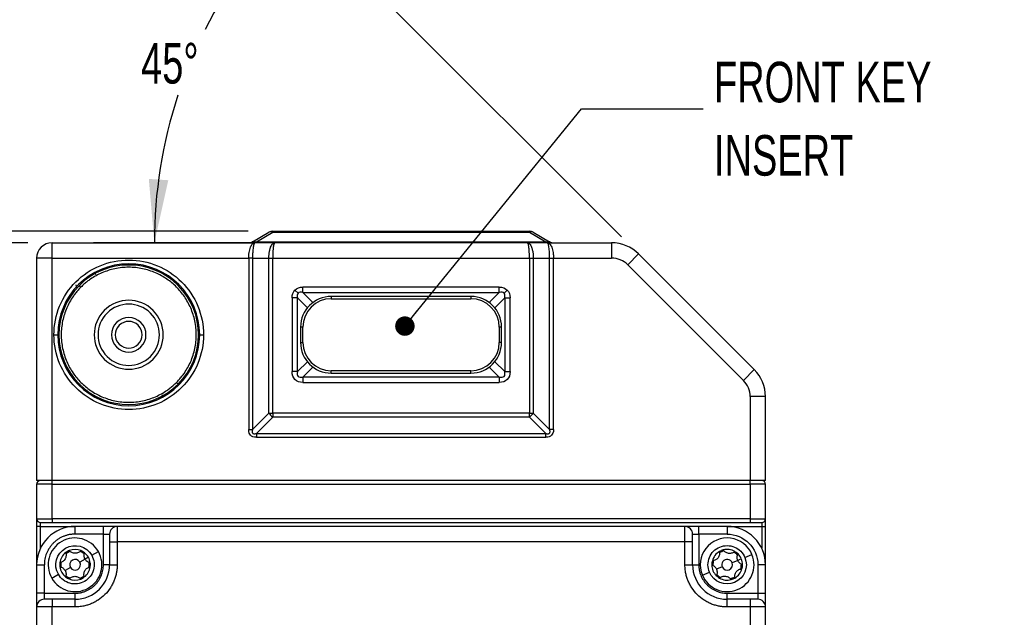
# Model space of a CAD drawing. Header units: millimetres. Extents: x 16 to 683, y 16 to 524.
# Tile 8 of 38: x 109 to 237, y 267 to 345. Entities that reach past the tile are written whole.
import ezdxf

# ---------------------------------------------------------------- set-up
doc = ezdxf.new("R2010")
doc.units = ezdxf.units.MM
doc.header["$LTSCALE"] = 2.5
doc.layers.add('DIMENSIONS', color=140, linetype='Continuous', lineweight=25)
doc.styles.add('SLDTEXTSTYLE0', font='TXT', dxfattribs={"width": 0.7})
doc.dimstyles.new('SLDDIMSTYLE0', dxfattribs={"dimtxt": 5.39502, "dimasz": 8.255, "dimexe": 0, "dimexo": 0.0625, "dimgap": 1.348755, "dimtad": 0, "dimtih": 1, "dimtoh": 1, "dimrnd": 1e-09, "dimzin": 12, "dimdsep": 46, "dimtxsty": 'SLDTEXTSTYLE0', "dimsah": 1, "dimcen": 0.09, "dimadec": 0, "dimazin": 3, "dimtfac": 1, "dimtmove": 0, "dimatfit": 0, "dimfxl": 0, "dimfrac": 2, "dimtolj": 1, "dimtzin": 12, "dimarcsym": 0})
doc.dimstyles.new('SLDDIMSTYLE1', dxfattribs={"dimtxt": 5.39502, "dimasz": 8.255, "dimexe": 0, "dimexo": 0.0625, "dimgap": 1.348755, "dimtad": 0, "dimtih": 1, "dimtoh": 1, "dimdec": 4, "dimlfac": 2.5, "dimzin": 12, "dimdsep": 46, "dimtxsty": 'SLDTEXTSTYLE0', "dimsah": 1, "dimcen": 0.09, "dimadec": 0, "dimazin": 3, "dimtfac": 1, "dimtdec": 0, "dimtofl": 0, "dimtmove": 0, "dimatfit": 3, "dimfxl": 0, "dimfrac": 2, "dimtolj": 1, "dimtzin": 12, "dimarcsym": 0})
doc.dimstyles.new('SLDDIMSTYLE2', dxfattribs={"dimtxt": 5.39502, "dimasz": 8.255, "dimexe": 0, "dimexo": 0.0625, "dimgap": 1.348755, "dimtad": 0, "dimtih": 1, "dimtoh": 1, "dimrnd": 1e-09, "dimzin": 4, "dimdsep": 46, "dimtxsty": 'SLDTEXTSTYLE0', "dimsah": 1, "dimcen": 0.09, "dimadec": 0, "dimazin": 1, "dimtfac": 1, "dimtofl": 0, "dimtmove": 0, "dimatfit": 3, "dimfxl": 0, "dimfrac": 2, "dimtolj": 1, "dimtzin": 12, "dimarcsym": 0})
doc.dimstyles.new('SLDDIMSTYLE3', dxfattribs={"dimtxt": 5.39502, "dimasz": 8.255, "dimexe": 0, "dimexo": 0.0625, "dimgap": 1.348755, "dimtad": 0, "dimtih": 1, "dimtoh": 1, "dimrnd": 1e-09, "dimzin": 12, "dimdsep": 46, "dimtxsty": 'SLDTEXTSTYLE0', "dimsah": 1, "dimcen": 0.09, "dimadec": 0, "dimazin": 3, "dimtfac": 1, "dimtofl": 0, "dimtmove": 0, "dimatfit": 3, "dimfxl": 0, "dimfrac": 2, "dimtolj": 1, "dimtzin": 12, "dimarcsym": 0})
doc.dimstyles.new('SLDDIMSTYLE6', dxfattribs={"dimtxt": 0.18, "dimasz": 2.54, "dimexe": 0, "dimexo": 0.0625, "dimgap": 0, "dimtad": 0, "dimtih": 1, "dimtoh": 1, "dimdec": 0, "dimrnd": 1e-09, "dimzin": 0, "dimdsep": 46, "dimtxsty": 'Standard', "dimblk1": 'DOT', "dimblk2": 'DOT', "dimsah": 1, "dimcen": 0.09, "dimadec": 0, "dimazin": 0, "dimtfac": 2.54, "dimtdec": 0, "dimtofl": 0, "dimtmove": 0, "dimatfit": 3, "dimldrblk": 'DOT', "dimfxl": 0, "dimfrac": 2, "dimtolj": 1, "dimtzin": 0, "dimarcsym": 0})

# ---------------------------------------------------------------- blocks, each defined once
blk = doc.blocks.new('_D')
at = {"layer": 'DIMENSIONS'}
for p, q in [((70.27, 333.24), (68.46, 333.24)), ((68.46, 333.24), (68.46, 324.67)), ((86.3, 333.24), (88.11, 333.24)), ((88.11, 333.24), (88.11, 324.67)), ((96.03, 333.24), (103.29, 333.24)), ((103.29, 333.24), (103.29, 317.46)), ((68.46, 324.67), (70.27, 324.67)), ((88.11, 324.67), (86.3, 324.67)), ((138.52, 317.46), (95.35, 317.46)), ((109.76, 315.96), (95.35, 315.96)), ((103.29, 315.96), (103.29, 300.09))]:
    blk.add_line(p, q, dxfattribs=at)
for points in [[(103.29, 317.46), (104.56, 325.72), (102.02, 325.72)], [(103.29, 315.96), (102.02, 307.71), (104.56, 307.71)]]:
    blk.add_solid(points, dxfattribs=at)
at = {"layer": 'DIMENSIONS', "char_height": 5.292, "attachment_point": 1, "style": 'SLDTEXTSTYLE0'}
for s, insert in [('1.5', (72.51, 341.27)), ('0.06', (70.27, 331.49))]:
    blk.add_mtext(s, dxfattribs=dict(at, insert=insert))
blk = doc.blocks.new('_D_1')
at = {"layer": 'DIMENSIONS'}
for p, q in [((187.15, 316.75), (138.72, 365.18)), ((176.76, 315.96), (118.33, 315.96))]:
    blk.add_line(p, q, dxfattribs=at)
for start, end in [(135, 153.1909), (161.8226, 180)]:
    blk.add_arc((187.93, 315.96), 61.66, start, end, dxfattribs=at)
for points in [[(144.33, 359.56), (137.94, 354.19), (139.85, 352.52)], [(126.27, 315.96), (128.09, 324.12), (125.55, 324.29)]]:
    blk.add_solid(points, dxfattribs=at)
at = {"layer": 'DIMENSIONS', "insert": (124.54, 342.02), "char_height": 5.292, "attachment_point": 1, "style": 'SLDTEXTSTYLE0'}
blk.add_mtext('45°', dxfattribs=at)
blk = doc.blocks.new('_D_2')
at = {"layer": 'DIMENSIONS'}
for p, q in [((109.76, 315.96), (70.71, 315.96)), ((78.65, 315.96), (78.65, 231.62)), ((70.63, 221.84), (68.82, 221.84)), ((68.82, 221.84), (68.82, 213.26)), ((86.66, 221.84), (88.48, 221.84)), ((88.48, 221.84), (88.48, 213.26)), ((68.82, 213.26), (70.63, 213.26)), ((88.48, 213.26), (86.66, 213.26)), ((78.65, 90.96), (78.65, 212.06)), ((118.26, 90.96), (70.71, 90.96))]:
    blk.add_line(p, q, dxfattribs=at)
for points in [[(78.65, 315.96), (77.38, 307.71), (79.92, 307.71)], [(78.65, 90.96), (79.92, 99.22), (77.38, 99.22)]]:
    blk.add_solid(points, dxfattribs=at)
at = {"layer": 'DIMENSIONS', "char_height": 5.292, "attachment_point": 1, "style": 'SLDTEXTSTYLE0'}
for s, insert in [('225.0', (68.39, 229.87)), ('8.86', (70.63, 220.08))]:
    blk.add_mtext(s, dxfattribs=dict(at, insert=insert))
blk = doc.blocks.new('_D_3')
at = {"layer": 'DIMENSIONS'}
for p, q in [((138.52, 317.46), (45.85, 317.46)), ((53.79, 317.46), (53.79, 231.62)), ((45.78, 221.84), (43.96, 221.84)), ((43.96, 221.84), (43.96, 213.26)), ((61.81, 221.84), (63.62, 221.84)), ((63.62, 221.84), (63.62, 213.26)), ((43.96, 213.26), (45.78, 213.26)), ((63.62, 213.26), (61.81, 213.26)), ((53.79, 85.96), (53.79, 212.06)), ((144.21, 85.96), (45.85, 85.96))]:
    blk.add_line(p, q, dxfattribs=at)
for points in [[(53.79, 317.46), (52.52, 309.21), (55.06, 309.21)], [(53.79, 85.96), (55.06, 94.22), (52.52, 94.22)]]:
    blk.add_solid(points, dxfattribs=at)
at = {"layer": 'DIMENSIONS', "char_height": 5.292, "attachment_point": 1, "style": 'SLDTEXTSTYLE0'}
for s, insert in [('231.5', (43.53, 229.87)), ('9.11', (45.78, 220.08))]:
    blk.add_mtext(s, dxfattribs=dict(at, insert=insert))
blk = doc.blocks.new('_Dot')
at = {"color": 0, "linetype": 'ByBlock', "lineweight": -2}
blk.add_line((-0.5, 0), (-1, 0), dxfattribs=at)
at = {"color": 0, "linetype": 'ByBlock', "const_width": 0.5}
blk.add_lwpolyline([(-0.25, 0, 1), (0.25, 0, 1)], format="xyb", close=True, dxfattribs=at)

msp = doc.modelspace()

# ---------------------------------------------------------------- linework, layer by layer
for p, q in [((139.065666, 316.098405), (141.199641, 317.330456)), ((139.565666, 316.098405), (141.699641, 317.330456)), ((141.699641, 317.464431), (141.699641, 317.330456)), ((141.699641, 317.464431), (175.163742, 317.464431)), ((141.699641, 317.330456), (175.163742, 317.330456)), ((175.163742, 317.330456), (175.163742, 317.464431)), ((175.163742, 317.330456), (177.297717, 316.098405)), ((175.663742, 317.330456), (177.797717, 316.098405)), ((112.931691, 313.964431), (112.931691, 315.964431)), ((112.931691, 315.964431), (136.931691, 315.964431)), ((136.931691, 315.964431), (139.369514, 315.964431)), ((141.96759, 315.964431), (139.369514, 315.964431)), ((139.565666, 315.964431), (139.565666, 316.098405)), ((139.565666, 316.098405), (177.297717, 316.098405)), ((174.895793, 315.964431), (141.96759, 315.964431)), ((177.493869, 315.964431), (174.895793, 315.964431)), ((177.297717, 315.964431), (177.297717, 316.098405)), ((177.493869, 315.964431), (179.931691, 315.964431)), ((179.931691, 315.964431), (185.860624, 315.964431)), ((185.860624, 315.964431), (185.860624, 313.964431)), ((189.396158, 314.499965), (187.981944, 313.085751)), ((204.467225, 299.428897), (189.396158, 314.499965)), ((110.931691, 313.964431), (110.931691, 284.964431)), ((112.931691, 313.964431), (110.931691, 313.964431)), ((112.931691, 284.964431), (112.931691, 313.964431)), ((112.931691, 313.964431), (138.565666, 313.964431)), ((139.065666, 313.964431), (138.565666, 313.964431)), ((138.565666, 313.964431), (138.565666, 291.598405)), ((139.065666, 313.964431), (141.199641, 313.964431)), ((139.065666, 313.964431), (139.065666, 291.598405)), ((141.199641, 293.73238), (141.199641, 313.964431)), ((141.199641, 313.964431), (141.699641, 313.964431)), ((141.699641, 313.964431), (175.163742, 313.964431)), ((141.699641, 293.73238), (141.699641, 313.964431)), ((175.163742, 313.964431), (175.163742, 293.73238)), ((175.163742, 313.964431), (175.663742, 313.964431)), ((175.663742, 313.964431), (175.663742, 293.73238)), ((175.663742, 313.964431), (177.797717, 313.964431)), ((177.797717, 291.598405), (177.797717, 313.964431)), ((177.797717, 313.964431), (178.297717, 313.964431)), ((178.297717, 291.598405), (178.297717, 313.964431)), ((178.297717, 313.964431), (185.860624, 313.964431)), ((187.981944, 313.085751), (203.053012, 298.014683)), ((116.020918, 310.464431), (116.123031, 310.074022)), ((116.709152, 310.18697), (116.49702, 310.399102)), ((145.004664, 309.391459), (144.596415, 309.799707)), ((171.231691, 310.178644), (145.631691, 310.178644)), ((145.631691, 309.471537), (145.631691, 310.178644)), ((145.631691, 309.471537), (171.231691, 309.471537)), ((145.631691, 309.471537), (146.935755, 308.167474)), ((169.927628, 308.167474), (171.231691, 309.471537)), ((171.231691, 309.471537), (171.231691, 310.178644)), ((172.266968, 309.799707), (171.858719, 309.391459)), ((144.217478, 308.764431), (144.217478, 299.164431)), ((144.924585, 308.764431), (144.217478, 308.764431)), ((144.924585, 299.164431), (144.924585, 308.764431)), ((146.216047, 307.472968), (144.924585, 308.764431)), ((167.531691, 308.964431), (149.331691, 308.964431)), ((149.331691, 308.964431), (149.331691, 308.664431)), ((149.331691, 308.664431), (167.531691, 308.664431)), ((167.531691, 308.964431), (167.531691, 308.664431)), ((171.938798, 308.764431), (170.647336, 307.472968)), ((171.938798, 308.764431), (171.938798, 299.164431)), ((171.938798, 308.764431), (172.645905, 308.764431)), ((172.645905, 299.164431), (172.645905, 308.764431)), ((145.331691, 304.964431), (145.331691, 302.964431)), ((145.631691, 304.964431), (145.331691, 304.964431)), ((145.631691, 302.964431), (145.631691, 304.964431)), ((171.231691, 304.964431), (171.231691, 302.964431)), ((171.531691, 304.964431), (171.231691, 304.964431)), ((171.531691, 302.964431), (171.531691, 304.964431)), ((113.181691, 303.964431), (113.681691, 303.964431)), ((132.181691, 303.964431), (132.031691, 303.964431)), ((132.181691, 303.964431), (132.681691, 303.964431)), ((145.331691, 302.964431), (145.631691, 302.964431)), ((171.531691, 302.964431), (171.231691, 302.964431)), ((144.924585, 299.164431), (146.216047, 300.455893)), ((170.647336, 300.455893), (171.938798, 299.164431)), ((144.924585, 299.164431), (144.217478, 299.164431)), ((146.935755, 299.761387), (145.631691, 298.457324)), ((167.531691, 299.264431), (149.331691, 299.264431)), ((149.331691, 298.964431), (149.331691, 299.264431)), ((167.531691, 298.964431), (167.531691, 299.264431)), ((171.231691, 298.457324), (169.927628, 299.761387)), ((171.938798, 299.164431), (172.645905, 299.164431)), ((204.467225, 299.428897), (203.053012, 298.014683)), ((129.366363, 297.529759), (129.154231, 297.741891)), ((145.631691, 298.457324), (145.631691, 297.750217)), ((171.231691, 298.457324), (145.631691, 298.457324)), ((145.631691, 297.750217), (171.231691, 297.750217)), ((149.331691, 298.964431), (167.531691, 298.964431)), ((171.231691, 298.457324), (171.231691, 297.750217)), ((203.931691, 295.893363), (203.931691, 284.964431)), ((205.931691, 295.893363), (203.931691, 295.893363)), ((205.931691, 284.964431), (205.931691, 295.893363)), ((139.065666, 291.598405), (141.199641, 293.73238)), ((141.699641, 293.23238), (139.565666, 291.098405)), ((141.199641, 293.73238), (141.699641, 293.73238)), ((175.163742, 293.73238), (141.699641, 293.73238)), ((141.699641, 293.73238), (141.699641, 293.23238)), ((175.163742, 293.23238), (141.699641, 293.23238)), ((175.163742, 293.73238), (175.663742, 293.73238)), ((175.163742, 293.23238), (175.163742, 293.73238)), ((177.297717, 291.098405), (175.163742, 293.23238)), ((175.663742, 293.73238), (177.797717, 291.598405)), ((138.565666, 291.598405), (139.065666, 291.598405)), ((178.297717, 291.598405), (177.797717, 291.598405)), ((139.565666, 291.098405), (177.297717, 291.098405)), ((139.565666, 291.098405), (139.565666, 290.598405)), ((139.565666, 290.598405), (177.297717, 290.598405)), ((177.297717, 290.598405), (177.297717, 291.098405)), ((112.931691, 284.964431), (110.931691, 284.964431)), ((203.931691, 284.964431), (112.931691, 284.964431)), ((112.931691, 284.464431), (112.931691, 284.964431)), ((205.931691, 284.964431), (203.931691, 284.964431)), ((203.931691, 284.464431), (203.931691, 284.964431)), ((112.931691, 284.464431), (110.931691, 284.464431)), ((110.931691, 284.464431), (110.931691, 279.964431)), ((112.931691, 279.964431), (112.931691, 284.464431)), ((112.931691, 284.464431), (203.931691, 284.464431)), ((205.931691, 284.464431), (203.931691, 284.464431)), ((203.931691, 284.464431), (203.931691, 279.964431)), ((205.931691, 279.964431), (205.931691, 284.464431)), ((110.931691, 279.964431), (112.931691, 279.964431)), ((112.931691, 279.964431), (112.931691, 279.464431)), ((203.931691, 279.964431), (112.931691, 279.964431)), ((203.931691, 279.964431), (203.931691, 279.464431)), ((203.931691, 279.964431), (205.931691, 279.964431)), ((111.431691, 278.964431), (110.931691, 278.964431)), ((110.931691, 278.964431), (110.931691, 273.964431)), ((111.431691, 278.964431), (111.431691, 279.464431)), ((111.431691, 278.964431), (115.931691, 278.964431)), ((111.431691, 276.14388), (111.431691, 278.964431)), ((112.931691, 279.464431), (203.931691, 279.464431)), ((115.931691, 277.964431), (115.931691, 278.964431)), ((119.631691, 278.964431), (115.931691, 278.964431)), ((119.631691, 277.964431), (119.631691, 278.964431)), ((121.431691, 278.964431), (121.431691, 276.964431)), ((195.431691, 278.964431), (121.431691, 278.964431)), ((195.431691, 276.964431), (195.431691, 278.964431)), ((197.231691, 277.964431), (197.231691, 278.964431)), ((200.931691, 278.964431), (197.231691, 278.964431)), ((200.931691, 278.964431), (200.931691, 277.964431)), ((200.931691, 278.964431), (205.431691, 278.964431)), ((205.431691, 279.464431), (205.431691, 278.964431)), ((205.431691, 278.964431), (205.931691, 278.964431)), ((205.431691, 278.964431), (205.431691, 276.14388)), ((205.931691, 273.964431), (205.931691, 278.964431)), ((119.631691, 277.964431), (115.931691, 277.964431)), ((119.631691, 277.964431), (120.431691, 277.964431)), ((119.631691, 273.964431), (119.631691, 277.964431)), ((196.431691, 277.964431), (197.231691, 277.964431)), ((197.231691, 277.964431), (197.231691, 273.964431)), ((200.931691, 277.964431), (197.231691, 277.964431)), ((120.431691, 276.964431), (120.431691, 273.964431)), ((120.431691, 276.964431), (121.431691, 276.964431)), ((121.431691, 276.964431), (121.431691, 273.964431)), ((195.431691, 276.964431), (121.431691, 276.964431)), ((195.431691, 273.964431), (195.431691, 276.964431)), ((196.431691, 276.964431), (195.431691, 276.964431)), ((196.431691, 273.964431), (196.431691, 276.964431)), ((117.235362, 274.70635), (116.540071, 274.31066)), ((117.669918, 274.953656), (117.235362, 274.70635)), ((118.104475, 275.200963), (118.973589, 275.695575)), ((202.779148, 274.730529), (202.317284, 274.539004)), ((203.241012, 274.922053), (204.16474, 275.305102)), ((110.931691, 273.964431), (111.931691, 273.964431)), ((110.931691, 273.964431), (110.931691, 270.264431)), ((111.931691, 270.264431), (111.931691, 273.964431)), ((115.323312, 273.618202), (114.628021, 273.222512)), ((120.431691, 273.964431), (119.631691, 273.964431)), ((120.431691, 273.964431), (121.431691, 273.964431)), ((195.431691, 273.964431), (196.431691, 273.964431)), ((196.431691, 273.964431), (197.231691, 273.964431)), ((200.285082, 273.696296), (199.546099, 273.389857)), ((202.317284, 274.539004), (201.578301, 274.232565)), ((204.931691, 273.964431), (204.931691, 270.264431)), ((205.931691, 273.964431), (204.931691, 273.964431)), ((205.931691, 270.264431), (205.931691, 273.964431)), ((112.889794, 272.233286), (113.758908, 272.727899)), ((197.698643, 272.623759), (198.622371, 273.006808)), ((111.931691, 270.264431), (110.931691, 270.264431)), ((111.931691, 269.464431), (111.931691, 270.264431)), ((111.931691, 270.264431), (115.931691, 270.264431)), ((115.931691, 269.464431), (115.931691, 270.264431)), ((200.931691, 269.464431), (200.931691, 270.264431)), ((200.931691, 270.264431), (204.931691, 270.264431)), ((204.931691, 270.264431), (204.931691, 269.464431)), ((204.931691, 270.264431), (205.931691, 270.264431)), ((112.931691, 268.464431), (110.931691, 268.464431)), ((110.931691, 268.464431), (110.931691, 204.540925)), ((112.931691, 269.464431), (112.931691, 268.464431)), ((115.931691, 269.464431), (112.931691, 269.464431)), ((112.931691, 204.540925), (112.931691, 268.464431)), ((115.931691, 268.464431), (112.931691, 268.464431)), ((115.931691, 268.464431), (115.931691, 269.464431)), ((203.931691, 269.464431), (200.931691, 269.464431)), ((200.931691, 268.464431), (200.931691, 269.464431)), ((203.931691, 268.464431), (200.931691, 268.464431)), ((203.931691, 269.464431), (203.931691, 268.464431)), ((203.931691, 268.464431), (203.931691, 204.540925)), ((205.931691, 268.464431), (203.931691, 268.464431)), ((205.931691, 204.540925), (205.931691, 268.464431))]:
    msp.add_line(p, q)
for centre, radius, start, end in [((141.699641, 316.464431), 1, 90, 120), ((141.449641, 316.837711), 0.552537, 63.09848852, 116.90151148), ((175.163742, 316.464431), 1, 60, 90), ((175.413742, 316.837711), 0.552537, 63.09848852, 116.90151148), ((112.931691, 313.964431), 2, 90, 180), ((138.565666, 316.964431), 1, 270, 300), ((178.297717, 316.964431), 1, 240, 270), ((185.860624, 310.964431), 5, 45, 90), ((122.931691, 303.964431), 9.25, 0, 180), ((122.931691, 303.964431), 9.1, 315, 135), ((122.931691, 303.964431), 9.1, 135, 315), ((122.931691, 303.964431), 4.5, 315, 135), ((149.331691, 304.964431), 4, 90, 180), ((167.531691, 304.964431), 4, 0, 90), ((122.931691, 303.964431), 4.5, 135, 315), ((122.931691, 303.964431), 4, 135, 315), ((122.931691, 303.964431), 4, 315, 135), ((122.931691, 303.964431), 2.25, 135, 315), ((122.931691, 303.964431), 2.25, 315, 135), ((122.931691, 303.964431), 1.75, 315, 135), ((122.931691, 303.964431), 1.75, 135, 315), ((122.931691, 303.964431), 9.25, 180, 0), ((149.331691, 302.964431), 4, 180, 270), ((167.531691, 302.964431), 4, 270, 0), ((200.931691, 295.893363), 5, 0, 45), ((143.242723, 295.275462), 2.56033, 217.06271949, 232.93728051), ((173.62066, 295.275462), 2.56033, 307.06271949, 322.93728051), ((111.431691, 284.464431), 0.5, 90, 180), ((205.431691, 284.464431), 0.5, 0, 90), ((111.431691, 279.964431), 0.5, 180, 270), ((205.431691, 279.964431), 0.5, 270, 0), ((115.931691, 273.964431), 5, 90, 180), ((121.431691, 277.964431), 1, 90, 180), ((195.431691, 277.964431), 1, 0, 90), ((200.931691, 273.964431), 5, 0, 90), ((115.931691, 273.964431), 3.5, 29.64421828, 209.64421828), ((200.931691, 273.964431), 3.5, 22.52267359, 202.52267359), ((115.931691, 273.964431), 2, 67.31257327, 111.97586329), ((200.931691, 273.964431), 2, 60.19102858, 104.8543186), ((115.931691, 273.964431), 3.5, 209.64421828, 29.64421828), ((115.931691, 273.964431), 2, 127.31257327, 171.97586329), ((115.931691, 273.964431), 2, 111.97586329, 127.31257327), ((115.931691, 273.964431), 1.85, 109.99722518, 129.29121139), ((115.931691, 273.964431), 0.7, 29.64421828, 209.64421828), ((115.931691, 273.964431), 1.85, 49.99722518, 69.29121139), ((115.931691, 273.964431), 2, 51.97586329, 67.31257327), ((115.931691, 273.964431), 2, 29.64421828, 51.97586329), ((115.931691, 273.964431), 2, 7.31257327, 29.64421828), ((200.931691, 273.964431), 3.5, 202.52267359, 22.52267359), ((200.931691, 273.964431), 2, 120.19102858, 164.8543186), ((200.931691, 273.964431), 2, 104.8543186, 120.19102858), ((200.931691, 273.964431), 1.85, 102.87568048, 122.16966669), ((200.931691, 273.964431), 0.7, 22.52267359, 202.52267359), ((200.931691, 273.964431), 1.85, 42.87568048, 62.16966669), ((200.931691, 273.964431), 2, 44.8543186, 60.19102858), ((200.931691, 273.964431), 2, 22.52267359, 44.8543186), ((200.931691, 273.964431), 2, 0.19102858, 22.52267359), ((115.931691, 273.964431), 2, 171.97586329, 187.31257327), ((115.931691, 273.964431), 2, 187.31257327, 231.97586329), ((115.931691, 273.964431), 1.85, 169.99722518, 189.29121139), ((115.931691, 273.964431), 0.7, 209.64421828, 29.64421828), ((115.931691, 273.964431), 4.5, 270, 0), ((115.931691, 273.964431), 2, 307.31257327, 351.97586329), ((115.931691, 273.964431), 1.85, 349.99722518, 9.29121139), ((115.931691, 273.964431), 2, 351.97586329, 7.31257327), ((200.931691, 273.964431), 4.5, 180, 270), ((200.931691, 273.964431), 2, 164.8543186, 180.19102858), ((200.931691, 273.964431), 2, 180.19102858, 224.8543186), ((200.931691, 273.964431), 1.85, 162.87568048, 182.16966669), ((200.931691, 273.964431), 0.7, 202.52267359, 22.52267359), ((200.931691, 273.964431), 2, 300.19102858, 344.8543186), ((200.931691, 273.964431), 1.85, 342.87568048, 2.16966669), ((200.931691, 273.964431), 2, 344.8543186, 0.19102858), ((115.931691, 273.964431), 2, 231.97586329, 247.31257327), ((115.931691, 273.964431), 1.85, 229.99722518, 249.29121139), ((115.931691, 273.964431), 2, 247.31257327, 291.97586329), ((115.931691, 273.964431), 1.85, 289.99722518, 309.29121139), ((115.931691, 273.964431), 2, 291.97586329, 307.31257327), ((200.931691, 273.964431), 2, 224.8543186, 240.19102858), ((200.931691, 273.964431), 1.85, 222.87568048, 242.16966669), ((200.931691, 273.964431), 2, 240.19102858, 284.8543186), ((200.931691, 273.964431), 1.85, 282.87568048, 302.16966669), ((200.931691, 273.964431), 2, 284.8543186, 300.19102858), ((111.931691, 268.464431), 1, 90, 180), ((204.931691, 268.464431), 1, 0, 90)]:
    msp.add_arc(centre, radius, start, end)
for points, knots in [([(138.565666, 313.964431), (138.565969, 314.005898), (138.566577, 314.089028), (138.571469, 314.213477), (138.579271, 314.337452), (138.59027, 314.460449), (138.604393, 314.581969), (138.634051, 314.787384), (138.693081, 315.070016), (138.795166, 315.383273), (138.923898, 315.645142), (139.043887, 315.802658), (139.155341, 315.895919), (139.254153, 315.951878), (139.328575, 315.959976), (139.369514, 315.964431)], [0, 0, 0, 0, 0.0381386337, 0.0764562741, 0.1149767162, 0.1537233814, 0.1927192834, 0.2319869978, 0.3562761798, 0.4881205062, 0.6122526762, 0.7518085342, 0.8161089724, 0.8988424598, 1, 1, 1, 1]), ([(139.065666, 316.098405), (139.053894, 316.09112), (139.032151, 316.077666), (139.018008, 316.060679), (139.021702, 316.048247), (139.044546, 316.040477), (139.091598, 316.037491), (139.171698, 316.041709), (139.282461, 316.054077), (139.417541, 316.07338), (139.512937, 316.089497), (139.565666, 316.098405)], [0, 0, 0, 0, 0.1353307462, 0.2499412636, 0.3460661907, 0.4274768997, 0.5002689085, 0.5920558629, 0.6999830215, 0.8341709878, 1, 1, 1, 1]), ([(139.369514, 315.964431), (139.362495, 315.963518), (139.348979, 315.96176), (139.329446, 315.948353), (139.311679, 315.929388), (139.295718, 315.905963), (139.281539, 315.879925), (139.26907, 315.852722), (139.241216, 315.783827), (139.200654, 315.645187), (139.152577, 315.38329), (139.113614, 315.069997), (139.088613, 314.750236), (139.074416, 314.462395), (139.067005, 314.214709), (139.066111, 314.047565), (139.065666, 313.964431)], [0, 0, 0, 0, 0.0456386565, 0.08788904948, 0.12675115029, 0.16222500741, 0.19431077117, 0.22300873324, 0.24831939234, 0.38786259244, 0.51200849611, 0.64384027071, 0.76814304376, 0.84635729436, 0.92358100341, 1, 1, 1, 1]), ([(141.199641, 313.964431), (141.199975, 314.009659), (141.200647, 314.100595), (141.206148, 314.237074), (141.215076, 314.373671), (141.227842, 314.509679), (141.244423, 314.644363), (141.264876, 314.776957), (141.289202, 314.906671), (141.317376, 315.032697), (141.349337, 315.154208), (141.384996, 315.270378), (141.444743, 315.437973), (141.540677, 315.643863), (141.656349, 315.802218), (141.762391, 315.895825), (141.856831, 315.951845), (141.928308, 315.959967), (141.96759, 315.964431)], [0, 0, 0, 0, 0.0430212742, 0.0864974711, 0.1304323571, 0.1748295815, 0.2196926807, 0.2650250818, 0.3108301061, 0.3571109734, 0.4038708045, 0.4511126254, 0.4988393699, 0.622092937, 0.7590458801, 0.8216723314, 0.9019951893, 1, 1, 1, 1]), ([(141.96759, 315.964431), (141.961428, 315.963517), (141.949557, 315.961758), (141.932552, 315.948346), (141.916998, 315.929378), (141.902902, 315.905949), (141.890264, 315.879906), (141.879077, 315.852697), (141.854204, 315.783501), (141.818787, 315.643888), (141.780826, 315.411733), (141.753616, 315.177565), (141.733964, 314.952245), (141.718643, 314.713589), (141.707774, 314.466566), (141.700934, 314.215909), (141.700069, 314.047718), (141.699641, 313.964431)], [0, 0, 0, 0, 0.0442046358, 0.08515668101, 0.12285590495, 0.15730210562, 0.18849511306, 0.21643479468, 0.24112106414, 0.37807574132, 0.50135732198, 0.58844443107, 0.6739134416, 0.75778308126, 0.84007317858, 0.92080473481, 1, 1, 1, 1]), ([(175.163742, 313.964431), (175.163616, 314.009659), (175.163362, 314.100595), (175.161334, 314.237074), (175.158105, 314.373671), (175.153553, 314.509679), (175.14771, 314.644363), (175.140568, 314.776957), (175.13213, 314.906671), (175.122395, 315.032697), (175.111362, 315.154208), (175.099033, 315.270378), (175.078262, 315.437973), (175.044586, 315.643863), (175.004496, 315.802218), (174.967229, 315.895825), (174.934286, 315.951845), (174.909445, 315.959967), (174.895793, 315.964431)], [0, 0, 0, 0, 0.0430212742, 0.0864974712, 0.1304323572, 0.1748295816, 0.2196926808, 0.2650250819, 0.3108301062, 0.3571109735, 0.4038708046, 0.4511126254, 0.4988393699, 0.622092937, 0.7590458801, 0.8216723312, 0.9019951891, 1, 1, 1, 1]), ([(174.895793, 315.964431), (174.913485, 315.963517), (174.947568, 315.961758), (174.996555, 315.948346), (175.041263, 315.929378), (175.08164, 315.905949), (175.11771, 315.879906), (175.149557, 315.852697), (175.220611, 315.783501), (175.322716, 315.643888), (175.430867, 315.411733), (175.509383, 315.177565), (175.566377, 314.952245), (175.610532, 314.713589), (175.641407, 314.466566), (175.660314, 314.215909), (175.662607, 314.047718), (175.663742, 313.964431)], [0, 0, 0, 0, 0.04420463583, 0.08515668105, 0.122855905, 0.15730210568, 0.18849511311, 0.21643479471, 0.24112106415, 0.37807574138, 0.50135732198, 0.58844443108, 0.67391344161, 0.75778308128, 0.84007317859, 0.92080473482, 1, 1, 1, 1]), ([(177.297717, 316.098405), (177.340659, 316.09112), (177.419968, 316.077666), (177.533565, 316.060679), (177.630593, 316.048247), (177.711542, 316.040477), (177.780756, 316.037491), (177.829513, 316.041709), (177.847624, 316.054077), (177.837574, 316.07338), (177.811905, 316.089497), (177.797717, 316.098405)], [0, 0, 0, 0, 0.1353307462, 0.2499412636, 0.3460661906, 0.4274768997, 0.5002689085, 0.5920558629, 0.6999830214, 0.8341709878, 1, 1, 1, 1]), ([(177.797717, 313.964431), (177.797607, 314.005898), (177.797386, 314.089028), (177.79557, 314.213477), (177.792634, 314.337452), (177.788464, 314.460449), (177.783096, 314.581969), (177.771838, 314.787384), (177.749779, 315.070016), (177.710803, 315.383273), (177.662744, 315.645142), (177.616654, 315.802658), (177.575287, 315.895919), (177.537911, 315.951878), (177.509499, 315.959976), (177.493869, 315.964431)], [0, 0, 0, 0, 0.0381386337, 0.0764562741, 0.1149767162, 0.1537233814, 0.1927192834, 0.2319869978, 0.3562761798, 0.4881205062, 0.6122526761, 0.7518085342, 0.8161089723, 0.8988424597, 1, 1, 1, 1]), ([(177.493869, 315.964431), (177.512353, 315.963518), (177.547947, 315.96176), (177.598963, 315.948353), (177.645623, 315.929388), (177.687909, 315.905963), (177.725822, 315.879925), (177.759381, 315.852722), (177.833682, 315.783827), (177.939504, 315.645187), (178.068207, 315.38329), (178.170284, 315.069997), (178.237161, 314.750236), (178.274407, 314.462395), (178.294046, 314.214709), (178.296498, 314.047565), (178.297717, 313.964431)], [0, 0, 0, 0, 0.0456386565, 0.0878890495, 0.1267511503, 0.1622250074, 0.1943107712, 0.2230087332, 0.2483193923, 0.3878625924, 0.5120084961, 0.6438402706, 0.7681430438, 0.8463572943, 0.9235810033, 1, 1, 1, 1]), ([(113.181691, 303.964431), (113.181691, 306.550218), (114.208972, 309.030294), (117.865828, 312.68715), (120.345904, 313.714431), (125.517479, 313.714431), (127.997555, 312.68715), (131.654411, 309.030294), (132.681691, 306.550218), (132.681691, 303.964431)], [0, 0, 0, 0, 0.25, 0.25, 0.5, 0.5, 0.75, 0.75, 1, 1, 1, 1]), ([(129.154231, 297.741891), (129.217015, 297.805783), (129.342472, 297.933454), (129.523052, 298.132), (129.69776, 298.335402), (129.866072, 298.54418), (130.028128, 298.758202), (130.296487, 299.135993), (130.643635, 299.696815), (131.025561, 300.474287), (131.333617, 301.297053), (131.63791, 302.456206), (131.794502, 303.964654), (131.607581, 305.767864), (131.070146, 307.460838), (130.24382, 308.953955), (129.189045, 310.221784), (127.921215, 311.27656), (126.428099, 312.102885), (124.735124, 312.64032), (122.931915, 312.82724), (121.423642, 312.670668), (120.264484, 312.366408), (119.441863, 312.058451), (118.664251, 311.676416), (118.027227, 311.282356), (117.509509, 310.902084), (117.095385, 310.559929), (116.837986, 310.311376), (116.709152, 310.18697)], [0, 0, 0, 0, 0.0097308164, 0.0194445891, 0.0291503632, 0.038857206, 0.0485741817, 0.0583103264, 0.0891968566, 0.1201023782, 0.1522765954, 0.1844698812, 0.25011907, 0.3157682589, 0.3800532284, 0.441772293, 0.5000033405, 0.558234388, 0.6199534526, 0.6842384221, 0.749887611, 0.8155367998, 0.8477110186, 0.8799043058, 0.9107908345, 0.9416963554, 0.9611387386, 0.9805490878, 1, 1, 1, 1]), ([(118.622761, 311.808895), (118.565613, 311.866043), (118.509516, 311.922141), (118.42714, 312.004516), (118.402138, 312.029518), (118.402138, 312.029518)], [0, 0, 0, 0, 0.5, 0.5, 1, 1, 1, 1]), ([(127.431526, 311.9998), (127.43165, 311.999923), (127.447538, 312.015811), (127.457711, 312.025984), (127.46033, 312.028603), (127.461245, 312.029518)], [0, 0, 0, 0, 0.0050695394, 0.6521486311, 1, 1, 1, 1]), ([(116.709152, 310.18697), (116.646368, 310.123079), (116.520911, 309.995407), (116.340331, 309.796861), (116.165623, 309.593459), (115.997311, 309.384681), (115.835255, 309.170659), (115.566896, 308.792868), (115.219748, 308.232046), (114.837822, 307.454574), (114.529766, 306.631809), (114.225473, 305.472655), (114.068881, 303.964207), (114.255802, 302.160998), (114.793237, 300.468023), (115.619563, 298.974907), (116.674338, 297.707077), (117.942168, 296.652302), (119.435284, 295.825976), (121.128259, 295.288542), (122.931468, 295.101621), (124.439741, 295.258193), (125.598899, 295.562453), (126.42152, 295.87041), (127.199132, 296.252445), (127.836156, 296.646505), (128.353874, 297.026777), (128.767998, 297.368933), (129.025397, 297.617485), (129.154231, 297.741891)], [0, 0, 0, 0, 0.0097308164, 0.0194445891, 0.0291503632, 0.038857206, 0.0485741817, 0.0583103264, 0.0891968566, 0.1201023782, 0.1522765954, 0.1844698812, 0.25011907, 0.3157682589, 0.3800532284, 0.441772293, 0.5000033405, 0.558234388, 0.6199534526, 0.6842384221, 0.749887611, 0.8155367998, 0.8477110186, 0.8799043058, 0.9107908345, 0.9416963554, 0.9611387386, 0.9805490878, 1, 1, 1, 1]), ([(114.896323, 308.464266), (114.896199, 308.464389), (114.880311, 308.480277), (114.870138, 308.49045), (114.867519, 308.493069), (114.866604, 308.493985)], [0, 0, 0, 0, 0.00506953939, 0.65214863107, 1, 1, 1, 1]), ([(132.681691, 303.964431), (132.681691, 301.378643), (131.654411, 298.898567), (127.997555, 295.241712), (125.517479, 294.214431), (120.345904, 294.214431), (117.865828, 295.241712), (114.208972, 298.898567), (113.181691, 301.378643), (113.181691, 303.964431)], [0, 0, 0, 0, 0.25, 0.25, 0.5, 0.5, 0.75, 0.75, 1, 1, 1, 1]), ([(130.96706, 299.464596), (130.967184, 299.464472), (130.983072, 299.448584), (130.993245, 299.438411), (130.995864, 299.435792), (130.996779, 299.434877)], [0, 0, 0, 0, 0.0050695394, 0.6521486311, 1, 1, 1, 1]), ([(145.631691, 297.750217), (145.203399, 297.750217), (144.843242, 297.882328), (144.349588, 298.375981), (144.217478, 298.736138), (144.217478, 299.164431)], [0, 0, 0, 0, 0.5, 0.5, 1, 1, 1, 1]), ([(144.924585, 299.164431), (144.853114, 298.878547), (144.88125, 298.660816), (145.128077, 298.413989), (145.345807, 298.385853), (145.631691, 298.457324)], [0, 0, 0, 0, 0.5, 0.5, 1, 1, 1, 1]), ([(172.645905, 299.164431), (172.645905, 298.736138), (172.513794, 298.375981), (172.020141, 297.882328), (171.659984, 297.750217), (171.231691, 297.750217)], [0, 0, 0, 0, 0.5, 0.5, 1, 1, 1, 1]), ([(171.231691, 298.457324), (171.517576, 298.385853), (171.735306, 298.413989), (171.982133, 298.660816), (172.010269, 298.878547), (171.938798, 299.164431)], [0, 0, 0, 0, 0.5, 0.5, 1, 1, 1, 1]), ([(118.431857, 295.929062), (118.431733, 295.928938), (118.415845, 295.91305), (118.405672, 295.902877), (118.403053, 295.900258), (118.402138, 295.899343)], [0, 0, 0, 0, 0.0050695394, 0.6521486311, 1, 1, 1, 1]), ([(127.240622, 296.119966), (127.29777, 296.062818), (127.353867, 296.006721), (127.436243, 295.924345), (127.461245, 295.899343), (127.461245, 295.899343)], [0, 0, 0, 0, 0.5, 0.5, 1, 1, 1, 1]), ([(139.565666, 290.598405), (139.205794, 290.598405), (138.973514, 290.707242), (138.674503, 291.006253), (138.565666, 291.238534), (138.565666, 291.598405)], [0, 0, 0, 0, 0.5, 0.5, 1, 1, 1, 1]), ([(139.065666, 291.598405), (139.053894, 291.555463), (139.032151, 291.476154), (139.018008, 291.362557), (139.021702, 291.265529), (139.044546, 291.18458), (139.091598, 291.115366), (139.171698, 291.066609), (139.282461, 291.048498), (139.417541, 291.058549), (139.512937, 291.084217), (139.565666, 291.098405)], [0, 0, 0, 0, 0.1353307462, 0.2499412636, 0.3460661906, 0.4274768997, 0.5002689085, 0.5920558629, 0.6999830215, 0.8341709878, 1, 1, 1, 1]), ([(177.297717, 291.098405), (177.340659, 291.086633), (177.419968, 291.06489), (177.533565, 291.050747), (177.630593, 291.054441), (177.711542, 291.077286), (177.780756, 291.124337), (177.829513, 291.204437), (177.847624, 291.3152), (177.837574, 291.45028), (177.811905, 291.545677), (177.797717, 291.598405)], [0, 0, 0, 0, 0.1353307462, 0.2499412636, 0.3460661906, 0.4274768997, 0.5002689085, 0.5920558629, 0.6999830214, 0.8341709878, 1, 1, 1, 1]), ([(178.297717, 291.598405), (178.297717, 291.238534), (178.18888, 291.006253), (177.889869, 290.707242), (177.657589, 290.598405), (177.297717, 290.598405)], [0, 0, 0, 0, 0.5, 0.5, 1, 1, 1, 1]), ([(121.431691, 278.964431), (121.431691, 278.964431), (121.24204, 278.964431), (120.566928, 278.964431), (120.109068, 278.964431), (119.631691, 278.964431)], [0, 0, 0, 0, 0.5, 0.5, 1, 1, 1, 1]), ([(115.931691, 277.964431), (115.868386, 277.963593), (115.742191, 277.961922), (115.553791, 277.948279), (115.367045, 277.926458), (115.181959, 277.895675), (114.998533, 277.856139), (114.816772, 277.8078), (114.636677, 277.750654), (114.391938, 277.660291), (114.088578, 277.522296), (113.736832, 277.316718), (113.405162, 277.074808), (113.098408, 276.797968), (112.821426, 276.491101), (112.579606, 276.159589), (112.37388, 275.807695), (112.209928, 275.447094), (112.084157, 275.081596), (111.996415, 274.715249), (111.941666, 274.342071), (111.935026, 274.090695), (111.931691, 273.964431)], [0, 0, 0, 0, 0.0302321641, 0.0602656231, 0.0901667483, 0.120002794, 0.149841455, 0.1797504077, 0.2097968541, 0.2400470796, 0.3043172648, 0.3686712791, 0.4343090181, 0.5000323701, 0.5656701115, 0.6313934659, 0.6956636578, 0.7600176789, 0.8202677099, 0.8799880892, 0.9397189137, 1, 1, 1, 1]), ([(113.758908, 272.727899), (113.076447, 273.927091), (113.495968, 275.454754), (115.894352, 276.819675), (117.422015, 276.400154), (118.104475, 275.200963)], [0, 0, 0, 0, 0.5, 0.5, 1, 1, 1, 1]), ([(198.622371, 273.006808), (198.368401, 273.619261), (198.368129, 274.307572), (198.8751, 275.532878), (199.361617, 276.019781), (200.586521, 276.527721), (201.274833, 276.527993), (202.500139, 276.021023), (202.987041, 275.534506), (203.241012, 274.922053)], [0, 0, 0, 0, 0.25, 0.25, 0.5, 0.5, 0.75, 0.75, 1, 1, 1, 1]), ([(118.104475, 275.200963), (118.432415, 274.624721), (118.518018, 273.941753), (118.166865, 272.663048), (117.744465, 272.119586), (116.591982, 271.463708), (115.909014, 271.378104), (114.630309, 271.729257), (114.086847, 272.151657), (113.758908, 272.727899)], [0, 0, 0, 0, 0.25, 0.25, 0.5, 0.5, 0.75, 0.75, 1, 1, 1, 1]), ([(114.719366, 275.555112), (114.764303, 275.42536), (114.78297, 275.286075), (114.758726, 275.000465), (114.714038, 274.854013), (114.562531, 274.5942), (114.455562, 274.481743), (114.218121, 274.320241), (114.086592, 274.267924), (113.951273, 274.243611)], [0, 0, 0, 0, 0.25, 0.25, 0.5, 0.5, 0.75, 0.75, 1, 1, 1, 1]), ([(116.703099, 275.809676), (116.613199, 275.705883), (116.501908, 275.620074), (116.242441, 275.498266), (116.093266, 275.463741), (115.792508, 275.465043), (115.641632, 275.501452), (115.383047, 275.626332), (115.271975, 275.714081), (115.18326, 275.819114)], [0, 0, 0, 0, 0.25, 0.25, 0.5, 0.5, 0.75, 0.75, 1, 1, 1, 1]), ([(117.235362, 274.70635), (117.159862, 274.839015), (117.117547, 274.985215), (117.096694, 275.271328), (117.117116, 275.410702), (117.163678, 275.539933)], [0, 0, 0, 0, 0.5, 0.5, 1, 1, 1, 1]), ([(117.915425, 274.218995), (117.780556, 274.24496), (117.650568, 274.298456), (117.415305, 274.462319), (117.310869, 274.573672), (117.235362, 274.70635)], [0, 0, 0, 0, 0.5, 0.5, 1, 1, 1, 1]), ([(203.241012, 274.922053), (203.769538, 273.647505), (203.163862, 272.183637), (200.614766, 271.126584), (199.150898, 271.73226), (198.622371, 273.006808)], [0, 0, 0, 0, 0.5, 0.5, 1, 1, 1, 1]), ([(199.925922, 275.693138), (199.954427, 275.558816), (199.955682, 275.418291), (199.896217, 275.13789), (199.833717, 274.998109), (199.651169, 274.759083), (199.531084, 274.660755), (199.275452, 274.529935), (199.138452, 274.494329), (199.001162, 274.486979)], [0, 0, 0, 0, 0.25, 0.25, 0.5, 0.5, 0.75, 0.75, 1, 1, 1, 1]), ([(201.925911, 275.699806), (201.823837, 275.607959), (201.702767, 275.536609), (201.4302, 275.447908), (201.277896, 275.432143), (200.979619, 275.470721), (200.834422, 275.525555), (200.593313, 275.681529), (200.493977, 275.782371), (200.418967, 275.897592)], [0, 0, 0, 0, 0.25, 0.25, 0.5, 0.5, 0.75, 0.75, 1, 1, 1, 1]), ([(202.317284, 274.539004), (202.258813, 274.680006), (202.23495, 274.830324), (202.249729, 275.116815), (202.287272, 275.252582), (202.349496, 275.375044)], [0, 0, 0, 0, 0.5, 0.5, 1, 1, 1, 1]), ([(113.947958, 273.709866), (114.082827, 273.683901), (114.212815, 273.630405), (114.448078, 273.466542), (114.552514, 273.355189), (114.628021, 273.222512)], [0, 0, 0, 0, 0.5, 0.5, 1, 1, 1, 1]), ([(121.431691, 273.964431), (121.430986, 273.897275), (121.429577, 273.763085), (121.418141, 273.562159), (121.399876, 273.361866), (121.374111, 273.162201), (121.322973, 272.854453), (121.225965, 272.442273), (121.051175, 271.929912), (120.823697, 271.430126), (120.445883, 270.783357), (119.848592, 270.04753), (119.112902, 269.45035), (118.466154, 269.072507), (117.966537, 268.84507), (117.454012, 268.67023), (116.998347, 268.562858), (116.601471, 268.502099), (116.267239, 268.470297), (116.043624, 268.466387), (115.931691, 268.464431)], [0, 0, 0, 0, 0.0233344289, 0.0466268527, 0.0699085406, 0.093210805, 0.1165648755, 0.1782980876, 0.2400920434, 0.3043993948, 0.3687677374, 0.5000056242, 0.6312435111, 0.6955508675, 0.7599192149, 0.8216524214, 0.8834463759, 0.9223081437, 0.9611109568, 1, 1, 1, 1]), ([(115.931691, 270.264431), (115.998578, 270.265442), (116.131874, 270.267458), (116.330731, 270.283945), (116.527588, 270.31032), (116.722441, 270.347531), (116.915285, 270.395317), (117.106114, 270.453769), (117.348361, 270.542305), (117.636564, 270.673401), (117.961926, 270.863558), (118.268726, 271.087327), (118.552469, 271.343399), (118.808683, 271.627255), (119.032363, 271.933898), (119.222665, 272.259406), (119.374318, 272.592959), (119.490662, 272.931046), (119.571823, 273.269915), (119.622465, 273.615107), (119.628607, 273.847634), (119.631691, 273.964431)], [0, 0, 0, 0, 0.0345317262, 0.0688165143, 0.1029537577, 0.1370441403, 0.1711887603, 0.2054882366, 0.2400418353, 0.3043090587, 0.3686669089, 0.4343016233, 0.5000288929, 0.5656636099, 0.6313908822, 0.6956581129, 0.7600159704, 0.820265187, 0.8799855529, 0.9397172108, 1, 1, 1, 1]), ([(117.144017, 272.37375), (117.09908, 272.503502), (117.080413, 272.642787), (117.104657, 272.928396), (117.149345, 273.074848), (117.300852, 273.334661), (117.407821, 273.447118), (117.645262, 273.60862), (117.776791, 273.660937), (117.91211, 273.68525)], [0, 0, 0, 0, 0.25, 0.25, 0.5, 0.5, 0.75, 0.75, 1, 1, 1, 1]), ([(200.931691, 268.464431), (200.864536, 268.465136), (200.730346, 268.466545), (200.52942, 268.477981), (200.329127, 268.496246), (200.129462, 268.522012), (199.821713, 268.573149), (199.409533, 268.670157), (198.897173, 268.844947), (198.397386, 269.072425), (197.750618, 269.45024), (197.014791, 270.04753), (196.417611, 270.78322), (196.039768, 271.429968), (195.812331, 271.929585), (195.637491, 272.44211), (195.530119, 272.897775), (195.46936, 273.294651), (195.437557, 273.628883), (195.433648, 273.852499), (195.431691, 273.964431)], [0, 0, 0, 0, 0.0233344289, 0.0466268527, 0.0699085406, 0.093210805, 0.1165648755, 0.1782980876, 0.2400920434, 0.3043993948, 0.3687677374, 0.5000056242, 0.6312435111, 0.6955508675, 0.7599192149, 0.8216524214, 0.8834463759, 0.9223081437, 0.9611109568, 1, 1, 1, 1]), ([(197.231691, 273.964431), (197.232703, 273.897544), (197.234719, 273.764248), (197.251206, 273.565391), (197.277581, 273.368534), (197.314791, 273.173681), (197.362578, 272.980837), (197.42103, 272.790008), (197.509566, 272.547761), (197.640661, 272.259558), (197.830819, 271.934196), (198.054588, 271.627396), (198.31066, 271.343653), (198.594516, 271.087439), (198.901159, 270.863759), (199.226666, 270.673458), (199.560219, 270.521804), (199.898307, 270.40546), (200.237176, 270.324299), (200.582368, 270.273657), (200.814894, 270.267515), (200.931691, 270.264431)], [0, 0, 0, 0, 0.0345317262, 0.0688165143, 0.1029537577, 0.1370441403, 0.1711887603, 0.2054882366, 0.2400418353, 0.3043090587, 0.3686669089, 0.4343016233, 0.5000288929, 0.5656636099, 0.6313908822, 0.6956581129, 0.7600159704, 0.820265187, 0.8799855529, 0.9397172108, 1, 1, 1, 1]), ([(198.931703, 273.957763), (199.062311, 273.915277), (199.184665, 273.846079), (199.397798, 273.654313), (199.487624, 273.530872), (199.546099, 273.389857)], [0, 0, 0, 0, 0.5, 0.5, 1, 1, 1, 1]), ([(199.546099, 273.389857), (199.60457, 273.248855), (199.628433, 273.098537), (199.613654, 272.812046), (199.576111, 272.676279), (199.513887, 272.553817)], [0, 0, 0, 0, 0.5, 0.5, 1, 1, 1, 1]), ([(201.937461, 272.235724), (201.908956, 272.370046), (201.907701, 272.51057), (201.967166, 272.790971), (202.029666, 272.930753), (202.212214, 273.169779), (202.332299, 273.268107), (202.587931, 273.398926), (202.724931, 273.434533), (202.862221, 273.441882)], [0, 0, 0, 0, 0.25, 0.25, 0.5, 0.5, 0.75, 0.75, 1, 1, 1, 1]), ([(202.93168, 273.971099), (202.801072, 274.013584), (202.678718, 274.082782), (202.465585, 274.274548), (202.375759, 274.397989), (202.317284, 274.539004)], [0, 0, 0, 0, 0.5, 0.5, 1, 1, 1, 1]), ([(114.628021, 273.222512), (114.703521, 273.089846), (114.745836, 272.943646), (114.766689, 272.657533), (114.746267, 272.518159), (114.699705, 272.388928)], [0, 0, 0, 0, 0.5, 0.5, 1, 1, 1, 1]), ([(115.160284, 272.119185), (115.250184, 272.222978), (115.361475, 272.308787), (115.620942, 272.430596), (115.770117, 272.46512), (116.070875, 272.463819), (116.221751, 272.427409), (116.480336, 272.30253), (116.591408, 272.214781), (116.680123, 272.109748)], [0, 0, 0, 0, 0.25, 0.25, 0.5, 0.5, 0.75, 0.75, 1, 1, 1, 1]), ([(199.937472, 272.229055), (200.039546, 272.320902), (200.160616, 272.392252), (200.433183, 272.480954), (200.585487, 272.496718), (200.883764, 272.45814), (201.028961, 272.403307), (201.27007, 272.247333), (201.369406, 272.146491), (201.444416, 272.031269)], [0, 0, 0, 0, 0.25, 0.25, 0.5, 0.5, 0.75, 0.75, 1, 1, 1, 1]), ([(205.931691, 268.464431), (205.931691, 268.464431), (205.931691, 268.654083), (205.931691, 269.329194), (205.931691, 269.787055), (205.931691, 270.264431)], [0, 0, 0, 0, 0.5, 0.5, 1, 1, 1, 1]), ([(112.931691, 269.464431), (112.666483, 269.464431), (112.412116, 269.464431), (112.037054, 269.464431), (111.931691, 269.464431), (111.931691, 269.464431)], [0, 0, 0, 0, 0.5, 0.5, 1, 1, 1, 1])]:
    msp.add_open_spline(points, degree=3, knots=knots)
for points in [[(178.035854, 315.999154), (178.119644, 315.976415), (178.207388, 315.964431), (178.297717, 315.964431)], [(187.981944, 313.085751), (187.419351, 313.648344), (186.656251, 313.964431), (185.860624, 313.964431)], [(144.217478, 308.764431), (144.217478, 309.193174), (144.348988, 309.55228), (144.596415, 309.799707)], [(144.596415, 309.799707), (144.843842, 310.047134), (145.202948, 310.178644), (145.631691, 310.178644)], [(145.004664, 309.391459), (144.880883, 309.267678), (144.853068, 309.050499), (144.924585, 308.764431)], [(145.631691, 309.471537), (145.345623, 309.543054), (145.128445, 309.51524), (145.004664, 309.391459)], [(171.231691, 310.178644), (171.660435, 310.178644), (172.019541, 310.047134), (172.266968, 309.799707)], [(171.858719, 309.391459), (171.734938, 309.51524), (171.51776, 309.543054), (171.231691, 309.471537)], [(171.938798, 308.764431), (172.010315, 309.050499), (171.9825, 309.267678), (171.858719, 309.391459)], [(172.266968, 309.799707), (172.514395, 309.55228), (172.645905, 309.193174), (172.645905, 308.764431)], [(149.331691, 308.664431), (147.289606, 308.664431), (145.631691, 307.006516), (145.631691, 304.964431)], [(171.231691, 304.964431), (171.231691, 307.006516), (169.573777, 308.664431), (167.531691, 308.664431)], [(145.631691, 302.964431), (145.631691, 300.922345), (147.289606, 299.264431), (149.331691, 299.264431)], [(167.531691, 299.264431), (169.573777, 299.264431), (171.231691, 300.922345), (171.231691, 302.964431)], [(203.931691, 295.893363), (203.931691, 296.68899), (203.615605, 297.45209), (203.053012, 298.014683)], [(112.931691, 284.964431), (112.103819, 284.964431), (111.431691, 284.964431), (111.431691, 284.964431)], [(205.431691, 284.964431), (205.431691, 284.964431), (204.759564, 284.964431), (203.931691, 284.964431)], [(110.931691, 279.964431), (110.931691, 279.964431), (110.931691, 279.516346), (110.931691, 278.964431)], [(205.931691, 278.964431), (205.931691, 279.516346), (205.931691, 279.964431), (205.931691, 279.964431)], [(111.431691, 279.464431), (111.431691, 279.464431), (112.103819, 279.464431), (112.931691, 279.464431)], [(197.231691, 278.964431), (196.238244, 278.964431), (195.431691, 278.964431), (195.431691, 278.964431)], [(203.931691, 279.464431), (204.759564, 279.464431), (205.431691, 279.464431), (205.431691, 279.464431)], [(120.431691, 277.964431), (120.431691, 277.964431), (120.431691, 277.516346), (120.431691, 276.964431)], [(196.431691, 276.964431), (196.431691, 277.516346), (196.431691, 277.964431), (196.431691, 277.964431)], [(200.931691, 277.964431), (203.139352, 277.964431), (204.931691, 276.172091), (204.931691, 273.964431)], [(110.931691, 270.264431), (110.931691, 269.270984), (110.931691, 268.464431), (110.931691, 268.464431)], [(204.931691, 269.464431), (204.931691, 269.464431), (204.483607, 269.464431), (203.931691, 269.464431)]]:
    msp.add_open_spline(points, degree=3)

# ---------------------------------------------------------------- texts
at = {"layer": 'DIMENSIONS', "char_height": 5.2916667, "attachment_point": 1, "style": 'SLDTEXTSTYLE0'}
for s, insert in [('FRONT KEY', (199.213871, 339.566556)), ('INSERT', (199.213871, 330.011))]:
    msp.add_mtext(s, dxfattribs=dict(at, insert=insert))

# ---------------------------------------------------------------- dimensions: what is measured, and where the dimension line sits
at = {"layer": 'DIMENSIONS'}
dim = msp.add_angular_dim_2l(base=(137.987057, 352.124377), line1=((179.931691, 315.964431), (185.860624, 315.964431)), line2=((204.467225, 299.428897), (189.396158, 314.499965)), dimstyle='SLDDIMSTYLE1', dxfattribs=at)
dim.commit()
dim.dimension.update_dxf_attribs({"geometry": '_D_1', "text_midpoint": (130.934459, 339.487266), "dimtype": 162})
for base, p1, p2, dimstyle, picture, middle in [((103.288394, 317.464431), (112.931691, 315.964431), (141.699641, 317.464431), 'SLDDIMSTYLE0', '_D', (103.288394, 333.244606)), ((53.79169, 85.964431), (141.699641, 317.464431), (147.381691, 85.964431), 'SLDDIMSTYLE3', '_D_3', (53.79169, 221.83732)), ((78.648957, 90.964431), (112.931691, 315.964431), (121.431691, 90.964431), 'SLDDIMSTYLE2', '_D_2', (78.648957, 221.83732))]:
    dim = msp.add_linear_dim(base=base, p1=p1, p2=p2, angle=90, dimstyle=dimstyle, dxfattribs=at)
    dim.commit()
    dim.dimension.update_dxf_attribs({"geometry": picture, "text_midpoint": middle, "dimtype": 160})

# ---------------------------------------------------------------- leaders
msp.add_leader([(158.926547, 305.095561), (181.930053, 333.419302), (197.805053, 333.419302)], dimstyle='SLDDIMSTYLE6', dxfattribs=at)

doc.saveas('drawing.dxf')
